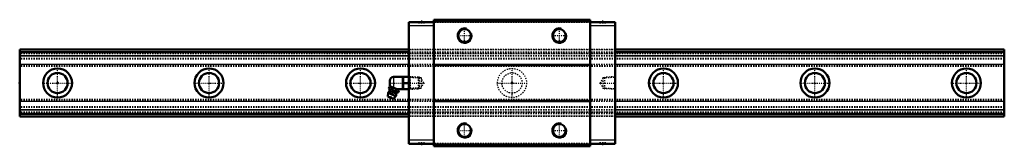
# Model space of a CAD drawing. Header units: millimetres. Extents: x -30 to 750, y -50 to 50.
import ezdxf

# ---------------------------------------------------------------- set-up
doc = ezdxf.new("R2010")
doc.units = ezdxf.units.MM
doc.linetypes.add('Center', pattern=[1.5, 0.45, -0.5, 0.05, -0.5])
doc.linetypes.add('Dashed', pattern=[2, 1, -1])
for name, color, linetype, lineweight in [('2d ConnectionPoints', 7, 'Continuous', 50), ('AM_0', 7, 'Continuous', 50), ('AM_4', 3, 'Continuous', 25), ('AM_5', 3, 'Continuous', 25), ('AM_7', 7, 'Center', 25), ('AM_9', 6, 'Dashed', 25)]:
    doc.layers.add(name, color=color, linetype=linetype, lineweight=lineweight)

# ---------------------------------------------------------------- blocks, each defined once
blk = doc.blocks.new('1_B_PT1_8_grease_nipple_joint1_SVR_0_in_bzhpqer0vdnv2p1mog6dcsh4i________4')
at = {"layer": 'AM_0'}
for p, q in [((263.15, 1.8), (263.15, -1.8)), ((273.65, 4.8), (266.15, 4.8)), ((273.72, 5), (273.65, 4.88)), ((273.65, 4.88), (273.65, -4.88)), ((273.72, 5), (278.28, 5)), ((274.17, 0), (277.83, 0)), ((278.35, 4.88), (278.28, 5)), ((262.56, -4.1), (262.96, -3.12)), ((263.74, -2.79), (262.96, -3.12)), ((270.13, -5.37), (263.26, -2.59)), ((264.44, -4.86), (264.83, -3.87)), ((268.18, -6.37), (268.58, -5.39)), ((268.72, -4.8), (273.65, -4.8)), ((270.06, -7.13), (270.46, -6.14)), ((270.46, -6.14), (270.13, -5.37)), ((273.65, -4.88), (273.72, -5)), ((278.28, -5), (273.72, -5)), ((278.28, -5), (278.35, -4.88)), ((261.85, -7.85), (261.65, -10.68)), ((266.14, -12.5), (261.65, -10.68)), ((267.97, -10.32), (261.85, -7.85)), ((266.14, -12.5), (267.97, -10.32))]:
    blk.add_line(p, q, dxfattribs=at)
for points in [[(274.17, 5), (273.83, 3.69), (273.72, 2.32), (273.85, 1.16), (274.17, 0)], [(274.17, 0), (273.83, -1.31), (273.72, -2.68), (273.85, -3.84), (274.17, -5)], [(277.83, 0), (278.17, 1.31), (278.28, 2.68), (278.15, 3.84), (277.83, 5)], [(277.83, -5), (278.17, -3.69), (278.28, -2.32), (278.15, -1.16), (277.83, 0)], [(262.56, -4.1), (262.75, -4.5), (262.97, -4.84), (263.16, -5.01), (263.38, -5.1), (263.69, -5.1), (264.03, -5.02), (264.44, -4.86)], [(264.83, -3.87), (264.57, -3.39), (264.21, -3.05), (263.91, -2.94), (263.56, -2.94), (262.96, -3.12)], [(264.44, -4.86), (264.73, -5.18), (265.15, -5.6), (265.62, -5.97), (266.04, -6.18), (266.49, -6.33), (267.16, -6.41), (267.84, -6.4), (268.18, -6.37)], [(268.58, -5.39), (267.74, -4.6), (267.22, -4.27), (266.64, -4.03), (266.04, -3.9), (265.42, -3.85), (264.83, -3.87)], [(268.18, -6.37), (268.37, -6.77), (268.59, -7.11), (268.77, -7.28), (269, -7.37), (269.31, -7.37), (269.65, -7.29), (270.06, -7.13)], [(270.46, -6.14), (270.2, -5.66), (269.84, -5.32), (269.53, -5.21), (269.18, -5.21), (268.58, -5.39)]]:
    blk.add_lwpolyline(points, dxfattribs=at)
for centre, radius, start, end in [((266.15, 1.8), 3, 90, 180), ((264.91, -9.09), 3.3, 131.16139, 158), ((257.03, -6.41), 6, 4.54969, 22.66298), ((262.21, -6), 0.8, 311.16139, 4.54969), ((266.15, -1.8), 3, 180, 195.42678), ((272.44, -12.64), 6, 113.36218, 131.45031), ((264.46, -10.18), 1.82, 214.23444, 281.76556), ((264.91, -9.09), 3.3, 338, 4.83861), ((268.99, -8.74), 0.8, 131.45031, 184.83861)]:
    blk.add_arc(centre, radius, start, end, dxfattribs=at)
at = {"layer": 'AM_4'}
for p, q in [((266.15, 4.8), (266.15, -3.76)), ((268.2, -8.81), (262.74, -6.6)), ((268.46, -8.14), (263.01, -5.94))]:
    blk.add_line(p, q, dxfattribs=at)
at = {"layer": 'AM_5', "linetype": 'Dashed'}
for p, q in [((278.35, 4.86), (279.33, 4.26)), ((286.33, 4.08), (279.33, 4.26)), ((279.35, 4.86), (279.35, -4.86)), ((278.35, -4.86), (279.33, -4.26)), ((286.33, -4.08), (279.33, -4.26))]:
    blk.add_line(p, q, dxfattribs=at)
at = {"layer": 'AM_7'}
blk.add_line((263.62, -12.26), (267.09, -3.69), dxfattribs=at)
at = {"layer": 'AM_9'}
for p, q in [((285.77, 4.67), (278.35, 4.86)), ((286.35, 4.06), (285.77, 4.67)), ((285.77, 4.67), (285.77, -4.67)), ((286.35, 4.06), (286.35, -4.06)), ((278.35, -4.86), (285.77, -4.67)), ((285.77, -4.67), (286.35, -4.06))]:
    blk.add_line(p, q, dxfattribs=at)
blk = doc.blocks.new('2_SVR_55RH1SSB_PT1_81_Slide_0_in_bzhpqer0vdnv2p1mog6dcsh4i________4')
at = {"layer": 'AM_0'}
for p, q in [((298.2, 48.2), (278.35, 48.2)), ((278.35, 48.2), (278.35, -48.2)), ((298.2, 50), (298.2, -50)), ((421.8, 50), (298.2, 50)), ((421.8, 48.5), (298.2, 48.5)), ((421.8, 50), (421.8, -50)), ((441.65, 48.2), (421.8, 48.2)), ((441.65, 48.2), (441.65, -48.2)), ((421.8, 14.3), (298.2, 14.3)), ((421.8, 14), (298.2, 14)), ((421.8, -14), (298.2, -14)), ((421.8, -14.3), (298.2, -14.3)), ((298.2, -48.2), (278.35, -48.2)), ((421.8, -48.5), (298.2, -48.5)), ((421.8, -50), (298.2, -50)), ((441.65, -48.2), (421.8, -48.2))]:
    blk.add_line(p, q, dxfattribs=at)
for centre in [(322.5, 37.5), (397.5, 37.5), (322.5, -37.5), (397.5, -37.5)]:
    blk.add_circle(centre, 5.05, dxfattribs=at)
at = {"layer": 'AM_4'}
for p, q in [((298.2, 45.2), (278.35, 45.2)), ((441.65, 45.2), (421.8, 45.2)), ((298.2, -45.2), (278.35, -45.2)), ((441.65, -45.2), (421.8, -45.2))]:
    blk.add_line(p, q, dxfattribs=at)
at = {"layer": 'AM_5', "linetype": 'Dashed'}
for p, q in [((286.35, -4.66), (286.35, 4.66)), ((287.13, 4.06), (286.35, 4.66)), ((432.87, 4.06), (433.65, 4.66)), ((441.65, 4.86), (433.65, 4.66)), ((433.65, -4.66), (433.65, 4.66)), ((287.13, -4.06), (286.35, -4.66)), ((432.87, -4.06), (433.65, -4.66)), ((441.65, -4.86), (433.65, -4.66))]:
    blk.add_line(p, q, dxfattribs=at)
at = {"layer": 'AM_5'}
for centre in [(322.5, 37.5), (397.5, 37.5), (322.5, -37.5), (397.5, -37.5)]:
    blk.add_arc(centre, 6, 75, 15, dxfattribs=at)
at = {"layer": 'AM_7'}
for p, q in [((288.2, 49.3), (288.2, 47.1)), ((431.8, 49.3), (431.8, 47.1)), ((322.5, 31.2), (322.5, 43.8)), ((397.5, 31.2), (397.5, 43.8)), ((316.2, 37.5), (328.8, 37.5)), ((391.2, 37.5), (403.8, 37.5)), ((262.39, 0), (290.72, 0)), ((429.28, 0), (442.24, 0)), ((322.5, -43.8), (322.5, -31.2)), ((397.5, -43.8), (397.5, -31.2)), ((316.2, -37.5), (328.8, -37.5)), ((391.2, -37.5), (403.8, -37.5)), ((288.2, -47.1), (288.2, -49.3)), ((431.8, -47.1), (431.8, -49.3))]:
    blk.add_line(p, q, dxfattribs=at)
at = {"layer": 'AM_9'}
for p, q in [((298.2, 47.7), (278.35, 47.7)), ((285.6, 48.2), (285.6, 47.2)), ((290.8, 47.2), (285.6, 47.2)), ((290.8, 47.2), (290.8, 48.2)), ((421.8, 49.5), (298.2, 49.5)), ((421.8, 47.8), (298.2, 47.8)), ((441.65, 47.7), (421.8, 47.7)), ((429.2, 48.2), (429.2, 47.2)), ((434.4, 47.2), (429.2, 47.2)), ((434.4, 47.2), (434.4, 48.2)), ((441.65, 26.5), (278.35, 26.5)), ((441.65, 26.32), (278.35, 26.32)), ((441.65, 26.25), (278.35, 26.25)), ((441.65, 24.5), (278.35, 24.5)), ((441.65, 23.25), (278.35, 23.25)), ((441.65, 23), (278.35, 23)), ((441.65, 21.4), (278.35, 21.4)), ((441.65, 21.24), (278.35, 21.24)), ((441.65, 14.73), (278.35, 14.73)), ((441.65, 14.53), (278.35, 14.53)), ((278.92, 4.27), (278.35, 4.86)), ((287.93, 4.04), (278.92, 4.27)), ((278.92, 4.27), (278.92, -4.27)), ((290.13, 0), (287.93, 4.04)), ((287.93, 4.04), (287.93, -4.04)), ((287.93, -4.04), (290.13, 0)), ((432.07, 4.04), (429.87, 0)), ((429.87, 0), (432.07, -4.04)), ((441.08, 4.27), (432.07, 4.04)), ((432.07, 4.04), (432.07, -4.04)), ((441.65, 4.86), (441.08, 4.27)), ((441.08, 4.27), (441.08, -4.27)), ((278.35, -4.86), (278.92, -4.27)), ((278.92, -4.27), (287.93, -4.04)), ((432.07, -4.04), (441.08, -4.27)), ((441.08, -4.27), (441.65, -4.86)), ((441.65, -14.53), (278.35, -14.53)), ((441.65, -14.73), (278.35, -14.73)), ((441.65, -21.24), (278.35, -21.24)), ((441.65, -21.4), (278.35, -21.4)), ((441.65, -23), (278.35, -23)), ((441.65, -23.25), (278.35, -23.25)), ((441.65, -24.5), (278.35, -24.5)), ((441.65, -26.25), (278.35, -26.25)), ((441.65, -26.32), (278.35, -26.32)), ((441.65, -26.5), (278.35, -26.5)), ((298.2, -47.7), (278.35, -47.7)), ((290.8, -47.2), (285.6, -47.2)), ((285.6, -47.2), (285.6, -48.2)), ((290.8, -48.2), (290.8, -47.2)), ((421.8, -47.8), (298.2, -47.8)), ((421.8, -49.5), (298.2, -49.5)), ((441.65, -47.7), (421.8, -47.7)), ((434.4, -47.2), (429.2, -47.2)), ((429.2, -47.2), (429.2, -48.2)), ((434.4, -48.2), (434.4, -47.2))]:
    blk.add_line(p, q, dxfattribs=at)
blk = doc.blocks.new('3_SVR_55RH78030_R_Track_0_in_bzhpqer0vdnv2p1mog6dcsh4i________4')
at = {"layer": 'AM_0'}
for p, q in [((278.35, 26.5), (-30, 26.5)), ((-30, 26.5), (-30, -26.5)), ((278.35, 24.5), (-30, 24.5)), ((750, 26.5), (441.65, 26.5)), ((750, 24.5), (441.65, 24.5)), ((750, 26.5), (750, -26.5)), ((278.35, -24.5), (-30, -24.5)), ((278.35, -26.5), (-30, -26.5)), ((750, -24.5), (441.65, -24.5)), ((750, -26.5), (441.65, -26.5))]:
    blk.add_line(p, q, dxfattribs=at)
for centre, radius in [((0, 0), 11.5), ((0, 0), 8), ((120, 0), 11.5), ((120, 0), 8), ((240, 0), 11.5), ((240, 0), 8), ((480, 0), 11.5), ((480, 0), 8), ((600, 0), 11.5), ((600, 0), 8), ((720, 0), 11.5), ((720, 0), 8)]:
    blk.add_circle(centre, radius, dxfattribs=at)
at = {"layer": 'AM_4'}
for p, q in [((278.35, 21.4), (-30, 21.4)), ((278.35, 21.24), (-30, 21.24)), ((750, 21.4), (441.65, 21.4)), ((750, 21.24), (441.65, 21.24)), ((278.35, 14.73), (-30, 14.73)), ((278.35, 14.53), (-30, 14.53)), ((750, 14.73), (441.65, 14.73)), ((750, 14.53), (441.65, 14.53)), ((278.35, -14.53), (-30, -14.53)), ((278.35, -14.73), (-30, -14.73)), ((750, -14.53), (441.65, -14.53)), ((750, -14.73), (441.65, -14.73)), ((278.35, -21.24), (-30, -21.24)), ((278.35, -21.4), (-30, -21.4)), ((750, -21.24), (441.65, -21.24)), ((750, -21.4), (441.65, -21.4))]:
    blk.add_line(p, q, dxfattribs=at)
at = {"layer": 'AM_7'}
for p, q in [((0, -12.07), (0, 12.07)), ((120, -12.07), (120, 12.07)), ((240, -12.07), (240, 12.07)), ((360, -12.07), (360, 12.07)), ((480, -12.07), (480, 12.07)), ((600, -12.07), (600, 12.07)), ((720, -12.07), (720, 12.07)), ((-12.07, 0), (12.07, 0)), ((107.92, 0), (132.07, 0)), ((227.93, 0), (252.07, 0)), ((347.93, 0), (372.07, 0)), ((467.93, 0), (492.07, 0)), ((587.92, 0), (612.08, 0)), ((707.92, 0), (732.08, 0))]:
    blk.add_line(p, q, dxfattribs=at)
at = {"layer": 'AM_9'}
for p, q in [((750, 26.32), (-30, 26.32)), ((750, 26.25), (-30, 26.25)), ((441.65, 26.5), (278.35, 26.5)), ((441.65, 24.5), (278.35, 24.5)), ((750, 23.25), (-30, 23.25)), ((750, 23), (-30, 23)), ((750, 19.4), (-30, 19.4)), ((750, 18.71), (-30, 18.71)), ((441.65, 21.4), (278.35, 21.4)), ((441.65, 21.24), (278.35, 21.24)), ((750, 13.69), (-30, 13.69)), ((750, 13), (-30, 13)), ((441.65, 14.73), (278.35, 14.73)), ((441.65, 14.53), (278.35, 14.53)), ((750, -13), (-30, -13)), ((750, -13.69), (-30, -13.69)), ((441.65, -14.53), (278.35, -14.53)), ((441.65, -14.73), (278.35, -14.73)), ((750, -18.71), (-30, -18.71)), ((750, -19.4), (-30, -19.4)), ((750, -23), (-30, -23)), ((750, -23.25), (-30, -23.25)), ((441.65, -21.24), (278.35, -21.24)), ((441.65, -21.4), (278.35, -21.4)), ((750, -26.25), (-30, -26.25)), ((750, -26.32), (-30, -26.32)), ((441.65, -24.5), (278.35, -24.5)), ((441.65, -26.5), (278.35, -26.5))]:
    blk.add_line(p, q, dxfattribs=at)
for radius in [11.5, 8]:
    blk.add_circle((360, 0), radius, dxfattribs=at)

msp = doc.modelspace()

# ---------------------------------------------------------------- linework, layer by layer
at = {"layer": '2d ConnectionPoints'}
for p in [(-30, 0), (0, 0), (0, 0), (278.35, 0), (360, 0), (441.65, 0)]:
    msp.add_point(p, dxfattribs=at)

# ---------------------------------------------------------------- block references
for name in ['2_SVR_55RH1SSB_PT1_81_Slide_0_in_bzhpqer0vdnv2p1mog6dcsh4i________4', '3_SVR_55RH78030_R_Track_0_in_bzhpqer0vdnv2p1mog6dcsh4i________4', '1_B_PT1_8_grease_nipple_joint1_SVR_0_in_bzhpqer0vdnv2p1mog6dcsh4i________4']:
    msp.add_blockref(name, (0, 0))

doc.saveas('drawing.dxf')
